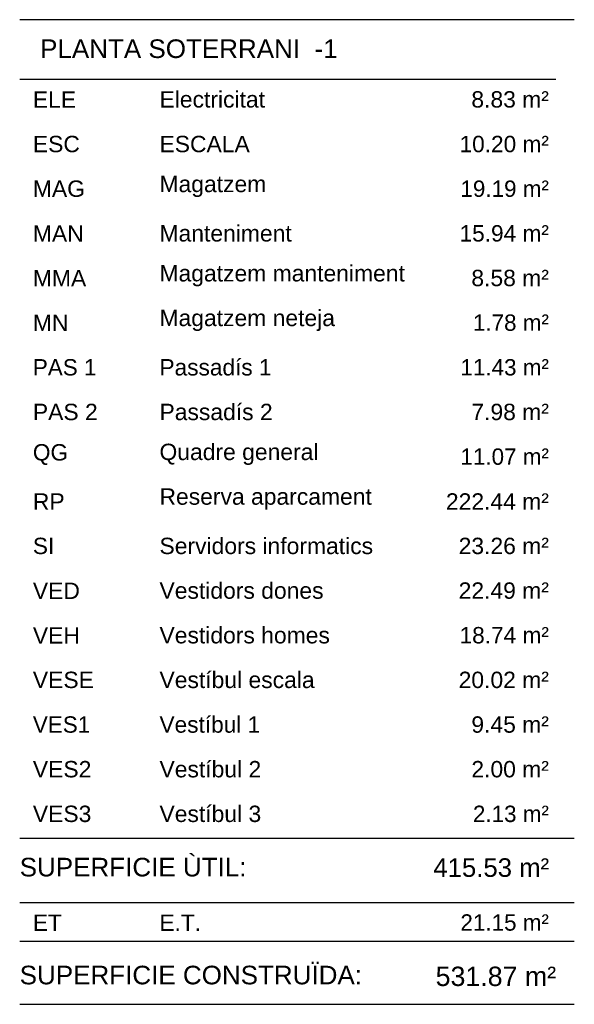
# Model space of a CAD drawing. Header units: metres. Extents: x -1 to 461, y -6 to 31.
# Tile 16 of 29: x 430.98 to 438.43, y 13.78 to 27.01. Entities that reach past the tile are written whole.
import ezdxf

# ---------------------------------------------------------------- set-up
doc = ezdxf.new("R2010")
doc.units = ezdxf.units.M
doc.linetypes.add('CONTINUA', pattern=[0])
doc.layers.add('PS-1 RESUM LOCALS', color=7, linetype='CONTINUA', lineweight=25)
doc.styles.add('ARIAL', font='arial.ttf')

msp = doc.modelspace()

# ---------------------------------------------------------------- linework, layer by layer
at = {"layer": 'PS-1 RESUM LOCALS', "color": 7, "linetype": 'CONTINUA', "lineweight": 25, "transparency": 33554687}
for p, q in [((438.434, 27.009), (430.984, 27.009)), ((430.984, 26.209), (438.184, 26.209)), ((430.984, 16.009), (438.434, 16.009)), ((430.984, 15.148), (438.434, 15.148)), ((430.984, 14.629), (438.434, 14.629)), ((430.984, 13.779), (438.434, 13.779))]:
    msp.add_line(p, q, dxfattribs=at)

# ---------------------------------------------------------------- texts
at = {"layer": 'PS-1 RESUM LOCALS', "color": 7, "linetype": 'CONTINUA', "lineweight": 25, "transparency": 33554687, "style": 'ARIAL'}
for s, insert, char_height, width, attachment_point in [('\\W1.00; PLANTA SOTERRANI  -1', (431.161, 26.744), 0.25, 4.22446, 1), ('\\W1.00;Electricitat', (432.862, 25.825), 0.22, 1.53281, 7), ('\\W1.00;    8.83 m²', (438.093, 25.825), 0.22, 1.49198, 9), ('\\W1.00;ELE', (431.161, 25.825), 0.22, 0.69277, 7), ('\\W1.00;ESC', (431.161, 25.225), 0.22, 0.74418, 7), ('\\W1.00;ESCALA', (432.862, 25.225), 0.22, 1.32744, 7), ('\\W0.99;    10.20 m²', (438.093, 25.225), 0.22, 1.66328, 9), ('\\W0.98;   19.19 m²', (438.093, 24.625), 0.22, 1.57773, 9), ('\\W1.00;MAG', (431.161, 24.625), 0.22, 0.80986, 7), ('\\W1.00;Magatzem', (432.862, 24.625), 0.22, 1.55122, 7), ('\\W1.00;MAN', (431.161, 24.025), 0.22, 0.79557, 7), ('\\W1.00;Manteniment', (432.862, 24.025), 0.22, 1.89602, 7), ('\\W0.99;   15.94 m²', (438.093, 24.025), 0.22, 1.57895, 9), ('\\W1.00;Magatzem manteniment', (432.862, 23.425), 0.22, 3.42136, 7), ('\\W1.00;    8.58 m²', (438.093, 23.425), 0.22, 1.49198, 9), ('\\W1.00;MMA', (431.161, 23.425), 0.22, 0.82841, 7), ('\\W1.00;MN', (431.161, 22.825), 0.22, 0.59012, 7), ('\\W1.00;Magatzem neteja', (432.862, 22.825), 0.22, 2.47903, 7), ('\\W0.98;    1.78 m²', (438.093, 22.825), 0.22, 1.49067, 9), ('\\W0.98;   11.43 m²', (438.093, 22.225), 0.22, 1.57773, 9), ('\\W0.98;PAS 1', (431.161, 22.225), 0.22, 0.98035, 7), ('\\W0.99;Passadís 1', (432.862, 22.225), 0.22, 1.63424, 7), ('\\W1.00;PAS 2', (431.161, 21.625), 0.22, 0.98242, 7), ('\\W1.00;Passadís 2', (432.862, 21.625), 0.22, 1.63544, 7), ('\\W1.00;    7.98 m²', (438.093, 21.625), 0.22, 1.49198, 9), ('\\W0.99;QG', (431.161, 21.025), 0.22, 0.58558, 7), ('\\W1.00;Quadre general', (432.862, 21.025), 0.22, 2.25916, 7), ('\\W0.98;   11.07 m²', (438.093, 21.025), 0.22, 1.57773, 9), ('\\W1.00;RP', (431.161, 20.425), 0.22, 0.53868, 7), ('\\W1.00;Reserva aparcament', (432.862, 20.425), 0.22, 2.97777, 7), ('\\W1.00;  222.44 m²', (438.093, 20.425), 0.22, 1.66837, 9), ('\\W0.99;SI', (431.161, 19.825), 0.22, 0.39816, 7), ('\\W1.00;Servidors informatics', (432.862, 19.825), 0.22, 2.99236, 7), ('\\W1.00;   23.26 m²', (438.093, 19.825), 0.22, 1.58018, 9), ('\\W1.00;Vestidors dones', (432.862, 19.225), 0.22, 2.32504, 7), ('\\W1.00;   22.49 m²', (438.093, 19.225), 0.22, 1.58018, 9), ('\\W1.00;VED', (431.161, 19.225), 0.22, 0.74418, 7), ('\\W1.00;VEH', (431.161, 18.625), 0.22, 0.74418, 7), ('\\W1.00;Vestidors homes', (432.862, 18.625), 0.22, 2.40932, 7), ('\\W0.99;   18.74 m²', (438.093, 18.625), 0.22, 1.57895, 9), ('\\W1.00;Vestíbul escala', (432.862, 18.025), 0.22, 2.20399, 7), ('\\W1.00;   20.02 m²', (438.093, 18.025), 0.22, 1.58018, 9), ('\\W1.00;VESE', (431.161, 18.025), 0.22, 0.93107, 7), ('\\W0.98;VES1', (431.161, 17.425), 0.22, 0.89592, 7), ('\\W0.99;Vestíbul 1', (432.862, 17.425), 0.22, 1.4801, 7), ('\\W1.00;    9.45 m²', (438.093, 17.425), 0.22, 1.49198, 9), ('\\W1.00;Vestíbul 2', (432.862, 16.825), 0.22, 1.48143, 7), ('\\W1.00;    2.00 m²', (438.093, 16.825), 0.22, 1.49198, 9), ('\\W1.00;VES2', (431.161, 16.825), 0.22, 0.89821, 7), ('\\W1.00;VES3', (431.161, 16.225), 0.22, 0.89821, 7), ('\\W1.00;Vestíbul 3', (432.862, 16.225), 0.22, 1.48143, 7), ('\\W0.98;    2.13 m²', (438.093, 16.225), 0.22, 1.49067, 9), ('\\W1.00;SUPERFICIE ÙTIL: ', (430.984, 15.747), 0.25, 3.27077, 1), ('\\W0.99;  415.53 m²', (436.348, 15.741), 0.25, 1.89454, 1), ('\\W0.99;ET', (431.161, 14.765), 0.22, 0.50131, 7), ('\\W0.99;E.T.', (432.862, 14.765), 0.22, 0.66987, 7), ('\\W0.98;   21.15 m²', (438.093, 14.765), 0.22, 1.57773, 9), ('\\W1.00;SUPERFICIE CONSTRUÏDA: ', (430.984, 14.297), 0.25, 4.82929, 1), ('\\W0.99;531.87 m²', (438.19, 14.021), 0.26, 1.77102, 9)]:
    msp.add_mtext(s, dxfattribs=dict(at, insert=insert, char_height=char_height, width=width, attachment_point=attachment_point))

doc.saveas('drawing.dxf')
